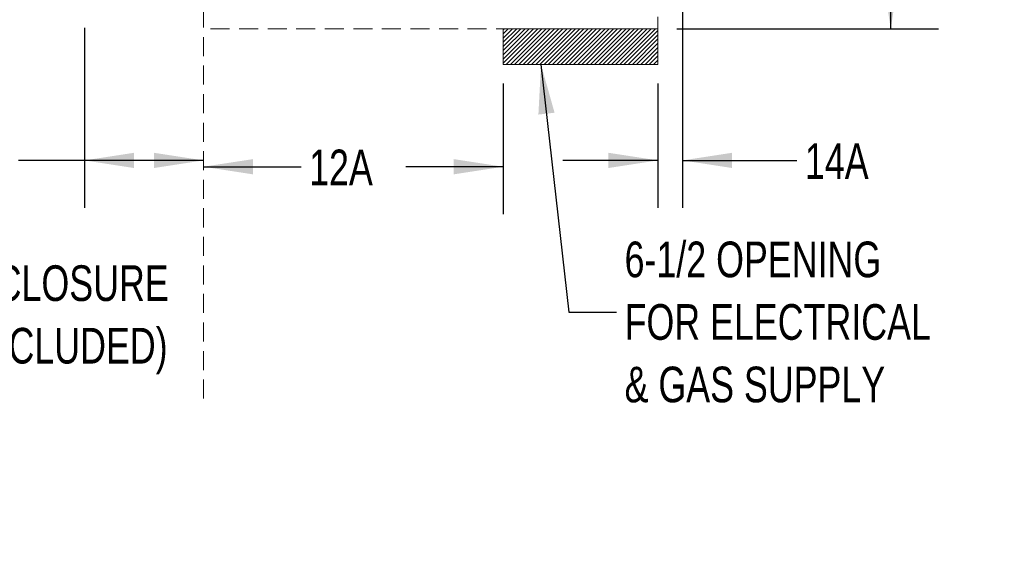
# Model space of a CAD drawing. Header units: inches. Extents: x 42 to 206, y 24 to 147.
# Tile 31 of 47: x 152 to 193, y 24 to 46. Entities that reach past the tile are written whole.
import ezdxf

# ---------------------------------------------------------------- set-up
doc = ezdxf.new("R2010")
doc.units = ezdxf.units.IN
doc.header["$LTSCALE"] = 16
doc.header["$MEASUREMENT"] = 0
doc.linetypes.add('HIDDEN', pattern=[0.075, 0.05, -0.025])
doc.layers.add('FORMAT', color=7, linetype='Continuous')
doc.styles.add('SLDTEXTSTYLE0', font='TXT', dxfattribs={"width": 0.75})
doc.styles.add('SLDTEXTSTYLE1', font='TXT', dxfattribs={"width": 0.574627})
doc.dimstyles.new('SLDDIMSTYLE0', dxfattribs={"dimtxt": 1.5, "dimasz": 2.08, "dimexe": 0, "dimexo": 0.0625, "dimgap": 0.375, "dimtad": 0, "dimtih": 1, "dimtoh": 1, "dimdec": 0, "dimrnd": 1e-09, "dimzin": 12, "dimdsep": 46, "dimlunit": 5, "dimtxsty": 'SLDTEXTSTYLE0', "dimsah": 1, "dimcen": 0.09, "dimadec": 0, "dimazin": 3, "dimtfac": 1, "dimtdec": 0, "dimtofl": 0, "dimtmove": 0, "dimatfit": 3, "dimfxl": 0, "dimfrac": 2, "dimtolj": 1, "dimtzin": 12, "dimarcsym": 0})
doc.dimstyles.new('SLDDIMSTYLE1', dxfattribs={"dimtxt": 1.5, "dimasz": 2.08, "dimexe": 0, "dimexo": 0.0625, "dimgap": 0.375, "dimtad": 0, "dimtih": 1, "dimtoh": 1, "dimdec": 0, "dimrnd": 1e-09, "dimzin": 12, "dimdsep": 46, "dimlunit": 5, "dimtxsty": 'SLDTEXTSTYLE0', "dimsah": 1, "dimcen": 0.09, "dimadec": 0, "dimazin": 3, "dimtfac": 1, "dimtdec": 0, "dimtmove": 0, "dimatfit": 0, "dimfxl": 0, "dimfrac": 2, "dimtolj": 1, "dimtzin": 12, "dimarcsym": 0})
doc.dimstyles.new('SLDDIMSTYLE2', dxfattribs={"dimtxt": 0.18, "dimasz": 2.08, "dimexe": 0, "dimexo": 0.0625, "dimgap": 0, "dimtad": 0, "dimtih": 1, "dimtoh": 1, "dimdec": 0, "dimrnd": 1e-09, "dimzin": 0, "dimdsep": 46, "dimlunit": 5, "dimtxsty": 'Standard', "dimsah": 1, "dimcen": 0.09, "dimadec": 0, "dimazin": 0, "dimtfac": 2.08, "dimtdec": 0, "dimtofl": 0, "dimtmove": 0, "dimatfit": 3, "dimfxl": 0, "dimfrac": 2, "dimtolj": 1, "dimtzin": 0, "dimarcsym": 0})
doc.dimstyles.new('SLDDIMSTYLE3', dxfattribs={"dimtxt": 1.5, "dimasz": 2.08, "dimexe": 0, "dimexo": 0.0625, "dimgap": 0.375, "dimtad": 0, "dimtih": 1, "dimtoh": 1, "dimdec": 0, "dimrnd": 1e-09, "dimzin": 12, "dimdsep": 46, "dimlunit": 5, "dimtxsty": 'SLDTEXTSTYLE0', "dimsah": 1, "dimcen": 0.09, "dimse1": 1, "dimadec": 0, "dimazin": 3, "dimtfac": 1, "dimtdec": 0, "dimtofl": 0, "dimtmove": 0, "dimatfit": 3, "dimfxl": 0, "dimfrac": 2, "dimtolj": 1, "dimtzin": 12, "dimarcsym": 0})

# ---------------------------------------------------------------- blocks, each defined once
blk = doc.blocks.new('_D_10')
at = {"layer": 'FORMAT'}
for p, q in [((154.794, 46.076), (154.794, 38.498)), ((154.794, 40.498), (152.023, 40.498)), ((159.792, 40.498), (154.794, 40.498))]:
    blk.add_line(p, q, dxfattribs=at)
for points in [[(154.794, 40.498), (156.874, 40.178), (156.874, 40.818)], [(159.792, 40.498), (157.712, 40.818), (157.712, 40.178)]]:
    blk.add_solid(points, dxfattribs=at)
at = {"layer": 'FORMAT', "insert": (147.964, 41.219), "char_height": 1.5, "attachment_point": 1, "style": 'SLDTEXTSTYLE0'}
blk.add_mtext('10A', dxfattribs=at)
blk = doc.blocks.new('_D_11')
at = {"layer": 'FORMAT'}
for p, q in [((172.393, 43.731), (172.393, 38.232)), ((159.792, 40.232), (163.893, 40.232)), ((172.393, 40.232), (168.292, 40.232))]:
    blk.add_line(p, q, dxfattribs=at)
for points in [[(159.792, 40.232), (161.872, 39.912), (161.872, 40.552)], [(172.393, 40.232), (170.313, 40.552), (170.313, 39.912)]]:
    blk.add_solid(points, dxfattribs=at)
at = {"layer": 'FORMAT', "insert": (164.233, 40.953), "char_height": 1.5, "attachment_point": 1, "style": 'SLDTEXTSTYLE0'}
blk.add_mtext('12A', dxfattribs=at)
blk = doc.blocks.new('_D_12')
at = {"layer": 'FORMAT'}
for p, q in [((188.679, 56.281), (188.679, 52.369)), ((188.679, 46.031), (188.679, 49.944)), ((179.693, 46.031), (190.679, 46.031))]:
    blk.add_line(p, q, dxfattribs=at)
for points in [[(188.679, 56.281), (188.359, 54.201), (188.999, 54.201)], [(188.679, 46.031), (188.999, 48.111), (188.359, 48.111)]]:
    blk.add_solid(points, dxfattribs=at)
at = {"layer": 'FORMAT', "insert": (187.379, 51.878), "char_height": 1.5, "attachment_point": 1, "style": 'SLDTEXTSTYLE0'}
blk.add_mtext('4A', dxfattribs=at)
blk = doc.blocks.new('_D_13')
at = {"layer": 'FORMAT'}
for p, q in [((179.929, 55.539), (179.929, 38.498)), ((178.893, 43.731), (178.893, 38.498)), ((178.893, 40.498), (174.893, 40.498)), ((179.929, 40.498), (184.733, 40.498))]:
    blk.add_line(p, q, dxfattribs=at)
for points in [[(178.893, 40.498), (176.813, 40.818), (176.813, 40.178)], [(179.929, 40.498), (182.009, 40.178), (182.009, 40.818)]]:
    blk.add_solid(points, dxfattribs=at)
at = {"layer": 'FORMAT', "insert": (185.073, 41.219), "char_height": 1.5, "attachment_point": 1, "style": 'SLDTEXTSTYLE0'}
blk.add_mtext('14A', dxfattribs=at)
blk = doc.blocks.new('SW_NOTE_0_7')
at = {"layer": 'FORMAT', "color": 0, "char_height": 1.5, "attachment_point": 3, "style": 'SLDTEXTSTYLE0'}
for s, insert in [('FRONT OF ENCLOSURE', (20.672, 1.934)), ('(COUNTERTOP NOT INCLUDED)', (20.625, -0.696))]:
    blk.add_mtext(s, dxfattribs=dict(at, insert=insert))
blk = doc.blocks.new('SW_NOTE_0_10')
at = {"layer": 'FORMAT', "color": 0, "char_height": 1.5, "attachment_point": 1, "style": 'SLDTEXTSTYLE0'}
for s, insert in [('6-1/2 OPENING', (0.346, 2.974)), ('FOR ELECTRICAL', (0.346, 0.344)), ('& GAS SUPPLY', (0.346, -2.285))]:
    blk.add_mtext(s, dxfattribs=dict(at, insert=insert))

msp = doc.modelspace()

# ---------------------------------------------------------------- hatches: boundary and pattern name
at = {"layer": 'FORMAT'}
h = msp.add_hatch(dxfattribs=at)
h.set_pattern_fill('ANSI31', color=256, style=0)
h.paths.add_polyline_path([(178.893, 46.031), (172.393, 46.031), (172.393, 44.531), (178.893, 44.531)], flags=0)

# ---------------------------------------------------------------- linework, layer by layer
at = {"layer": 'FORMAT', "linetype": 'HIDDEN', "lineweight": 18}
for p, q in [((178.893, 44.531), (178.893, 49.179)), ((159.792, 46.884), (159.792, 30.444)), ((178.893, 46.031), (159.867, 46.031))]:
    msp.add_line(p, q, dxfattribs=at)
at = {"layer": 'FORMAT', "lineweight": 18}
for p, q in [((172.393, 44.531), (172.393, 46.031)), ((172.393, 46.031), (178.893, 46.031)), ((178.893, 44.531), (178.893, 46.031)), ((172.393, 44.531), (178.893, 44.531))]:
    msp.add_line(p, q, dxfattribs=at)

# ---------------------------------------------------------------- block references
at = {"layer": 'FORMAT'}
for name, p in [('SW_NOTE_0_10', (177.146, 34.112)), ('SW_NOTE_0_7', (137.66, 34.153))]:
    msp.add_blockref(name, p, dxfattribs=at)

# ---------------------------------------------------------------- texts
at = {"layer": 'FORMAT', "insert": (72.421, 27.119), "char_height": 3.33333, "attachment_point": 1, "style": 'SLDTEXTSTYLE1'}
msp.add_mtext('FRONT VIEW                                             PROFILE VIEW', dxfattribs=at)

# ---------------------------------------------------------------- dimensions: what is measured, and where the dimension line sits
at = {"layer": 'FORMAT'}
for base, p1, p2, text, dimstyle, picture, middle in [((178.893, 40.498), (179.929, 56.339), (178.893, 44.531), '14A', 'SLDDIMSTYLE1', '_D_13', (186.933, 40.498)), ((154.794, 40.498), (159.792, 46.884), (154.794, 46.876), '10A', 'SLDDIMSTYLE0', '_D_10', (149.824, 40.498)), ((159.792, 40.232), (172.393, 44.531), (159.792, 46.884), '12A', 'SLDDIMSTYLE0', '_D_11', (166.092, 40.232))]:
    dim = msp.add_linear_dim(base=base, p1=p1, p2=p2, text=text, dimstyle=dimstyle, dxfattribs=at)
    dim.commit()
    dim.dimension.update_dxf_attribs({"geometry": picture, "text_midpoint": middle, "dimtype": 160})
dim = msp.add_linear_dim(base=(188.679, 56.281), p1=(178.893, 46.031), p2=(179.867, 56.281), angle=90, text='4A', dimstyle='SLDDIMSTYLE3', dxfattribs=at)
dim.commit()
dim.dimension.update_dxf_attribs({"geometry": '_D_12', "text_midpoint": (188.679, 51.156), "dimtype": 160})

# ---------------------------------------------------------------- leaders
msp.add_leader([(173.978, 44.531), (175.146, 34.112), (177.146, 34.112)], dimstyle='SLDDIMSTYLE2', dxfattribs=at)

doc.saveas('drawing.dxf')
